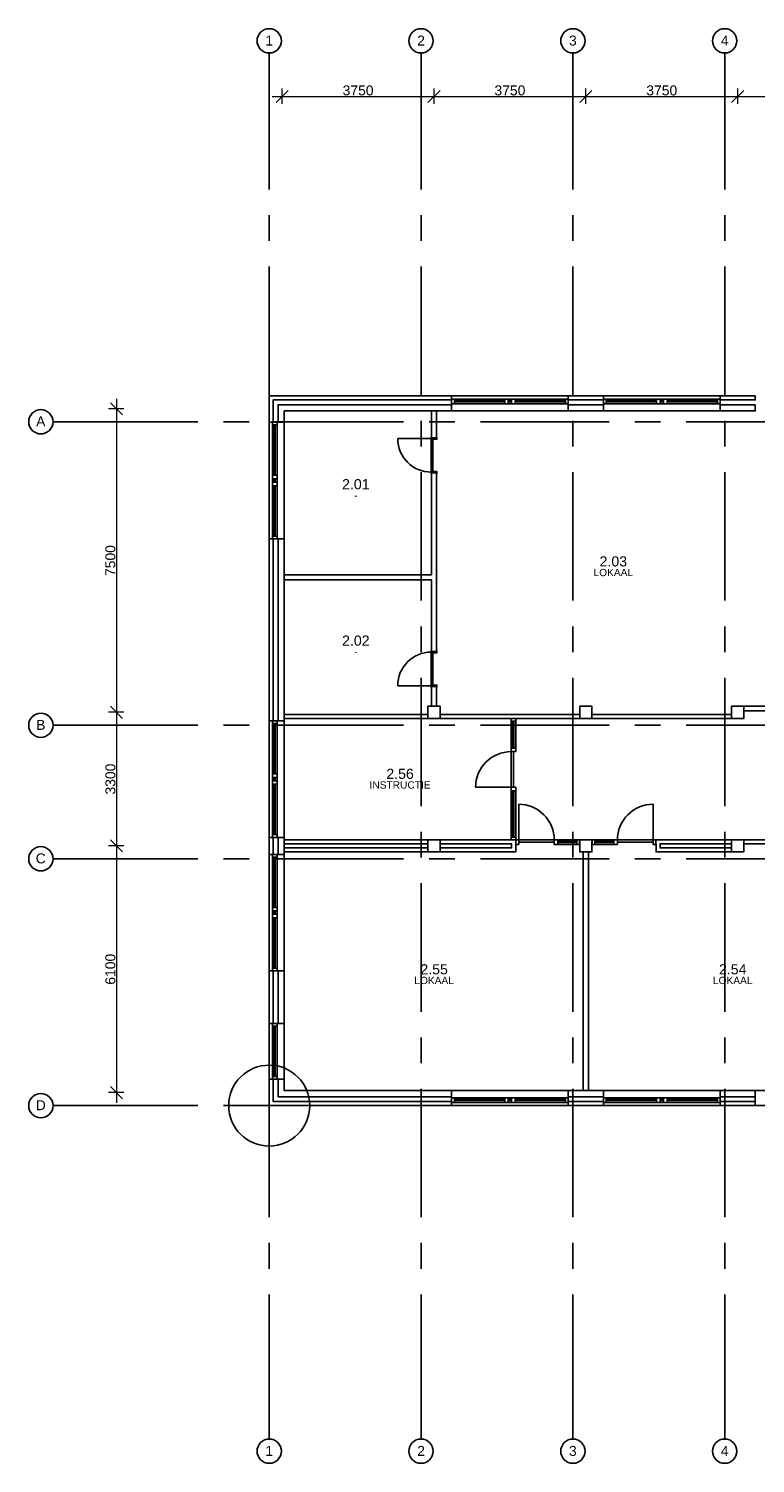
# Model space of a CAD drawing. Header units: millimetres. Extents: x -5940 to 121280, y -35718 to 26615.
# Tile 2 of 23: x -5940 to 12005, y -8840 to 26615. Entities that reach past the tile are written whole.
import ezdxf

# ---------------------------------------------------------------- set-up
doc = ezdxf.new("R2010")
doc.units = ezdxf.units.MM
doc.header["$LTSCALE"] = 100
doc.linetypes.add('CENTER', pattern=[50.8, 31.75, -6.35, 6.35, -6.35])
for name, color, linetype in [('AL------_MAATVOERING', 2, 'Continuous'), ('AL21----_BUITENWAND', 3, 'Continuous'), ('AL22----_BINNENWAND', 2, 'Continuous'), ('AL28----_CONSTRUCTIES', 4, 'Continuous'), ('AL31----_BUITENKOZIJN', 1, 'Continuous'), ('AL32----_BINNENKOZIJN', 1, 'Continuous'), ('BL$7----_STRAMIEN', 8, 'Continuous'), ('BL$8----_RUIMTEBENAMING', 2, 'Continuous'), ('BL$8----_RUIMTENUMMER', 2, 'Continuous')]:
    doc.layers.add(name, color=color, linetype=linetype)
doc.layers.add('BL$7----_REFPUNT', color=8, linetype='Continuous', plot=False)
doc.styles.add('Arial_1', font='arial.ttf', dxfattribs={"height": 245.883234})
doc.styles.get("Standard").update_dxf_attribs({"font": 'arial.ttf'})
doc.dimstyles.new('2_5mm_stramien', dxfattribs={"dimscale": 304.8, "dimtxt": 250, "dimasz": 0.984252, "dimexe": 0.656168, "dimexo": 0.0625, "dimgap": 0.082021, "dimtad": 1, "dimdec": 0, "dimzin": 0, "dimdsep": 46, "dimtxsty": 'Arial_1', "dimblk1": 'OBLIQUE', "dimblk2": 'OBLIQUE', "dimsah": 1, "dimcen": 0.09, "dimdle": 0.82021, "dimazin": 0, "dimtfac": 1, "dimtdec": 4, "dimtix": 1, "dimtmove": 0, "dimatfit": 3, "dimfxl": 0.656168, "dimfxlon": 1, "dimtvp": 1, "dimtolj": 1, "dimtzin": 0, "dimlwd": 13, "dimlwe": 13, "dimarcsym": 2})

# ---------------------------------------------------------------- blocks, each defined once
blk = doc.blocks.new('Grid - r_3_0mm-7309776-_--_102 2e verdieping')
at = {"color": 0, "linetype": 'ByBlock', "lineweight": -2}
blk.add_circle((0, 0), 3, dxfattribs=at)
blk = doc.blocks.new('_Oblique')
at = {"color": 0, "linetype": 'ByBlock', "lineweight": -2}
blk.add_line((-0.5, -0.5), (0.5, 0.5), dxfattribs=at)
blk = doc.blocks.new('*D107')
at = {"layer": 'AL------_MAATVOERING', "color": 0, "lineweight": 13, "transparency": 16777216}
for p, q in [((70, 24937), (4320, 24937)), ((320, 24756), (320, 25137)), ((4070, 24756), (4070, 25137))]:
    blk.add_line(p, q, dxfattribs=at)
at = {"layer": 'Defpoints', "color": 0, "transparency": 16777216}
for p in [(4070, 24937), (320, 24737), (4070, 24737)]:
    blk.add_point(p, dxfattribs=at)
at = {"layer": 'AL------_MAATVOERING', "color": 0, "lineweight": 13, "transparency": 16777216, "xscale": 300, "yscale": 300, "zscale": 300, "rotation": 180}
blk.add_blockref('_Oblique', (320, 24937), dxfattribs=at)
at = {"layer": 'AL------_MAATVOERING', "color": 0, "lineweight": 13, "transparency": 16777216, "xscale": 300, "yscale": 300, "zscale": 300}
blk.add_blockref('_Oblique', (4070, 24937), dxfattribs=at)
at = {"layer": 'AL------_MAATVOERING', "color": 0, "transparency": 16777216, "insert": (2195, 25088), "char_height": 245.9, "width": 904.62, "attachment_point": 5, "style": 'Arial_1'}
blk.add_mtext('\\A1;3750', dxfattribs=at)
blk = doc.blocks.new('*D108')
at = {"layer": 'AL------_MAATVOERING', "color": 0, "lineweight": 13, "transparency": 16777216}
for p, q in [((3820, 24937), (8070, 24937)), ((4070, 24756), (4070, 25137)), ((7820, 24756), (7820, 25137))]:
    blk.add_line(p, q, dxfattribs=at)
at = {"layer": 'Defpoints', "color": 0, "transparency": 16777216}
for p in [(7820, 24937), (4070, 24737), (7820, 24737)]:
    blk.add_point(p, dxfattribs=at)
at = {"layer": 'AL------_MAATVOERING', "color": 0, "lineweight": 13, "transparency": 16777216, "xscale": 300, "yscale": 300, "zscale": 300, "rotation": 180}
blk.add_blockref('_Oblique', (4070, 24937), dxfattribs=at)
at = {"layer": 'AL------_MAATVOERING', "color": 0, "lineweight": 13, "transparency": 16777216, "xscale": 300, "yscale": 300, "zscale": 300}
blk.add_blockref('_Oblique', (7820, 24937), dxfattribs=at)
at = {"layer": 'AL------_MAATVOERING', "color": 0, "transparency": 16777216, "insert": (5945, 25088), "char_height": 245.9, "width": 904.62, "attachment_point": 5, "style": 'Arial_1'}
blk.add_mtext('\\A1;3750', dxfattribs=at)
blk = doc.blocks.new('*D109')
at = {"layer": 'AL------_MAATVOERING', "color": 0, "lineweight": 13, "transparency": 16777216}
for p, q in [((7570, 24937), (11820, 24937)), ((7820, 24756), (7820, 25137)), ((11570, 24756), (11570, 25137))]:
    blk.add_line(p, q, dxfattribs=at)
at = {"layer": 'Defpoints', "color": 0, "transparency": 16777216}
for p in [(11570, 24937), (7820, 24737), (11570, 24737)]:
    blk.add_point(p, dxfattribs=at)
at = {"layer": 'AL------_MAATVOERING', "color": 0, "lineweight": 13, "transparency": 16777216, "xscale": 300, "yscale": 300, "zscale": 300, "rotation": 180}
blk.add_blockref('_Oblique', (7820, 24937), dxfattribs=at)
at = {"layer": 'AL------_MAATVOERING', "color": 0, "lineweight": 13, "transparency": 16777216, "xscale": 300, "yscale": 300, "zscale": 300}
blk.add_blockref('_Oblique', (11570, 24937), dxfattribs=at)
at = {"layer": 'AL------_MAATVOERING', "color": 0, "transparency": 16777216, "insert": (9695, 25088), "char_height": 245.9, "width": 904.62, "attachment_point": 5, "style": 'Arial_1'}
blk.add_mtext('\\A1;3750', dxfattribs=at)
blk = doc.blocks.new('*D110')
at = {"layer": 'AL------_MAATVOERING', "color": 0, "lineweight": 13, "transparency": 16777216}
for p, q in [((11320, 24937), (15570, 24937)), ((11570, 24756), (11570, 25137)), ((15320, 24756), (15320, 25137))]:
    blk.add_line(p, q, dxfattribs=at)
at = {"layer": 'Defpoints', "color": 0, "transparency": 16777216}
for p in [(15320, 24937), (11570, 24737), (15320, 24737)]:
    blk.add_point(p, dxfattribs=at)
at = {"layer": 'AL------_MAATVOERING', "color": 0, "lineweight": 13, "transparency": 16777216, "xscale": 300, "yscale": 300, "zscale": 300, "rotation": 180}
blk.add_blockref('_Oblique', (11570, 24937), dxfattribs=at)
at = {"layer": 'AL------_MAATVOERING', "color": 0, "lineweight": 13, "transparency": 16777216, "xscale": 300, "yscale": 300, "zscale": 300}
blk.add_blockref('_Oblique', (15320, 24937), dxfattribs=at)
at = {"layer": 'AL------_MAATVOERING', "color": 0, "transparency": 16777216, "insert": (13445, 25088), "char_height": 245.9, "width": 904.62, "attachment_point": 5, "style": 'Arial_1'}
blk.add_mtext('\\A1;3750', dxfattribs=at)
blk = doc.blocks.new('*D138')
at = {"layer": 'AL------_MAATVOERING', "color": 0, "lineweight": 13, "transparency": 16777216}
for p, q in [((-3772, 17470), (-3772, 9470)), ((-3591, 17220), (-3972, 17220)), ((-3591, 9720), (-3972, 9720))]:
    blk.add_line(p, q, dxfattribs=at)
at = {"layer": 'Defpoints', "color": 0, "transparency": 16777216}
for p in [(-3572, 17220), (-3772, 9720), (-3572, 9720)]:
    blk.add_point(p, dxfattribs=at)
at = {"layer": 'AL------_MAATVOERING', "color": 0, "lineweight": 13, "transparency": 16777216, "xscale": 300, "yscale": 300, "zscale": 300}
for p, rotation in [((-3772, 17220), 90), ((-3772, 9720), 270)]:
    blk.add_blockref('_Oblique', p, dxfattribs=dict(at, rotation=rotation))
at = {"layer": 'AL------_MAATVOERING', "color": 0, "transparency": 16777216, "insert": (-3922, 13470), "char_height": 245.9, "width": 904.62, "attachment_point": 5, "rotation": 90, "style": 'Arial_1'}
blk.add_mtext('\\A1;7500', dxfattribs=at)
blk = doc.blocks.new('*D139')
at = {"layer": 'AL------_MAATVOERING', "color": 0, "lineweight": 13, "transparency": 16777216}
for p, q in [((-3772, 9970), (-3772, 6170)), ((-3591, 9720), (-3972, 9720)), ((-3591, 6420), (-3972, 6420))]:
    blk.add_line(p, q, dxfattribs=at)
at = {"layer": 'Defpoints', "color": 0, "transparency": 16777216}
for p in [(-3572, 9720), (-3772, 6420), (-3572, 6420)]:
    blk.add_point(p, dxfattribs=at)
at = {"layer": 'AL------_MAATVOERING', "color": 0, "lineweight": 13, "transparency": 16777216, "xscale": 300, "yscale": 300, "zscale": 300}
for p, rotation in [((-3772, 9720), 90), ((-3772, 6420), 270)]:
    blk.add_blockref('_Oblique', p, dxfattribs=dict(at, rotation=rotation))
at = {"layer": 'AL------_MAATVOERING', "color": 0, "transparency": 16777216, "insert": (-3922, 8070), "char_height": 245.9, "width": 904.62, "attachment_point": 5, "rotation": 90, "style": 'Arial_1'}
blk.add_mtext('\\A1;3300', dxfattribs=at)
blk = doc.blocks.new('*D140')
at = {"layer": 'AL------_MAATVOERING', "color": 0, "lineweight": 13, "transparency": 16777216}
for p, q in [((-3591, 6420), (-3972, 6420)), ((-3772, 6670), (-3772, 70)), ((-3591, 320), (-3972, 320))]:
    blk.add_line(p, q, dxfattribs=at)
at = {"layer": 'Defpoints', "color": 0, "transparency": 16777216}
for p in [(-3572, 6420), (-3772, 320), (-3572, 320)]:
    blk.add_point(p, dxfattribs=at)
at = {"layer": 'AL------_MAATVOERING', "color": 0, "lineweight": 13, "transparency": 16777216, "xscale": 300, "yscale": 300, "zscale": 300}
for p, rotation in [((-3772, 6420), 90), ((-3772, 320), 270)]:
    blk.add_blockref('_Oblique', p, dxfattribs=dict(at, rotation=rotation))
at = {"layer": 'AL------_MAATVOERING', "color": 0, "transparency": 16777216, "insert": (-3922, 3370), "char_height": 245.9, "width": 904.62, "attachment_point": 5, "rotation": 90, "style": 'Arial_1'}
blk.add_mtext('\\A1;6100', dxfattribs=at)
blk = doc.blocks.new('Kozijn 1')
at = {"layer": 'AL31----_BUITENKOZIJN'}
for points in [[(0, 2880), (114, 2880), (114, 2813), (0, 2813)], [(0, 1570), (114, 1570), (114, 1482), (0, 1482)], [(0, 1399), (114, 1399), (114, 1311), (0, 1311)], [(0, 67), (114, 67), (114, 0), (0, 0)]]:
    blk.add_lwpolyline(points, close=True, dxfattribs=at)
for points in [[(0, 1570), (0, 2813)], [(45, 2813), (45, 1570)], [(69, 1570), (69, 2813)], [(114, 2813), (114, 1570)], [(0, 1482), (0, 1399)], [(45, 1482), (45, 1399)], [(69, 1482), (69, 1399)], [(114, 1482), (114, 1399)], [(0, 1311), (0, 67)], [(45, 67), (45, 1311)], [(69, 1311), (69, 67)], [(114, 67), (114, 1311)]]:
    blk.add_lwpolyline(points, dxfattribs=at)
blk = doc.blocks.new('Buitenkozijn 2')
at = {"layer": 'AL31----_BUITENKOZIJN'}
for points in [[(0, 1378), (114, 1378), (114, 1311), (0, 1311)], [(0, 67), (114, 67), (114, 0), (0, 0)]]:
    blk.add_lwpolyline(points, close=True, dxfattribs=at)
for points in [[(0, 1311), (0, 67)], [(45, 67), (45, 1311)], [(69, 1311), (69, 67)], [(114, 67), (114, 1311)]]:
    blk.add_lwpolyline(points, dxfattribs=at)
blk = doc.blocks.new('Binnenkozijn 1')
at = {"color": 0, "linetype": 'ByBlock', "lineweight": -2}
for p, q in [((-41, 415), (-868, 415)), ((-43, 417), (-43, 448)), ((-41, 450), (-33, 450)), ((-41, 446), (-41, 419)), ((0, 415), (-41, 415)), ((-33, 448), (-39, 448)), ((-39, 417), (0, 417)), ((-38, 415), (-38, -415)), ((-33, 450), (-33, 448)), ((0, -415), (0, 415)), ((2, 402), (2, 413)), ((4, 413), (4, 404)), ((100, 400), (4, 400)), ((6, 402), (98, 402)), ((92, 448), (92, 450)), ((92, 450), (100, 450)), ((98, 448), (92, 448)), ((100, 404), (100, 446)), ((102, 448), (102, 402)), ((-43, -448), (-43, -417)), ((-41, -415), (0, -415)), ((-41, -419), (-41, -446)), ((-33, -450), (-41, -450)), ((0, -417), (-39, -417)), ((-39, -448), (-33, -448)), ((-33, -448), (-33, -450)), ((2, -413), (2, -402)), ((4, -400), (100, -400)), ((4, -404), (4, -413)), ((98, -402), (6, -402)), ((92, -448), (98, -448)), ((92, -450), (92, -448)), ((100, -450), (92, -450)), ((100, -446), (100, -404)), ((102, -402), (102, -448))]:
    blk.add_line(p, q, dxfattribs=at)
at = {"color": 0, "linetype": 'ByBlock', "lineweight": -2, "flags": 128}
for points in [[(-43, 448), (-43, 448), (-43, 449), (-43, 449), (-42, 450), (-42, 450), (-41, 450), (-41, 450)], [(-41, 415), (-41, 415), (-42, 415), (-42, 415), (-43, 416), (-43, 416), (-43, 417), (-43, 417)], [(-39, 448), (-39, 448), (-40, 448), (-40, 448), (-41, 447), (-41, 447), (-41, 446), (-41, 446)], [(-39, 417), (-39, 417), (-40, 417), (-40, 417), (-41, 418), (-41, 418), (-41, 419), (-41, 419)], [(0, 417), (1, 417), (2, 417), (2, 416), (3, 415), (4, 415), (4, 414), (4, 413)], [(2, 413), (2, 413), (2, 414), (2, 414), (1, 415), (1, 415), (0, 415), (0, 415)], [(4, 400), (4, 400), (3, 400), (3, 400), (2, 401), (2, 401), (2, 402), (2, 402)], [(4, 404), (4, 404), (4, 403), (4, 403), (5, 402), (5, 402), (6, 402), (6, 402)], [(100, 446), (100, 446), (100, 447), (100, 447), (99, 448), (99, 448), (98, 448), (98, 448)], [(98, 402), (98, 402), (99, 402), (99, 402), (100, 403), (100, 403), (100, 404), (100, 404)], [(100, 450), (100, 450), (101, 450), (101, 450), (102, 449), (102, 449), (102, 448), (102, 448)], [(102, 402), (102, 402), (102, 401), (102, 401), (101, 400), (101, 400), (100, 400), (100, 400)], [(-43, -417), (-43, -417), (-43, -416), (-43, -416), (-42, -415), (-42, -415), (-41, -415), (-41, -415)], [(-41, -450), (-41, -450), (-42, -450), (-42, -450), (-43, -449), (-43, -449), (-43, -448), (-43, -448)], [(-41, -419), (-41, -419), (-41, -418), (-41, -418), (-40, -417), (-40, -417), (-39, -417), (-39, -417)], [(-41, -446), (-41, -446), (-41, -447), (-41, -447), (-40, -448), (-40, -448), (-39, -448), (-39, -448)], [(0, -415), (0, -415), (1, -415), (1, -415), (2, -414), (2, -414), (2, -413), (2, -413)], [(4, -413), (4, -414), (4, -415), (3, -415), (2, -416), (2, -417), (1, -417), (0, -417)], [(2, -402), (2, -402), (2, -401), (2, -401), (3, -400), (3, -400), (4, -400), (4, -400)], [(6, -402), (6, -402), (5, -402), (5, -402), (4, -403), (4, -403), (4, -404), (4, -404)], [(100, -404), (100, -404), (100, -403), (100, -403), (99, -402), (99, -402), (98, -402), (98, -402)], [(98, -448), (98, -448), (99, -448), (99, -448), (100, -447), (100, -447), (100, -446), (100, -446)], [(100, -400), (100, -400), (101, -400), (101, -400), (102, -401), (102, -401), (102, -402), (102, -402)], [(102, -448), (102, -448), (102, -449), (102, -449), (101, -450), (101, -450), (100, -450), (100, -450)]]:
    blk.add_lwpolyline(points, dxfattribs=at)
at = {"color": 0, "linetype": 'ByBlock', "lineweight": -2}
blk.add_arc((-38, 415), 830, 180, 270, dxfattribs=at)
blk = doc.blocks.new('Binnenkozijn 2')
at = {"layer": 'AL32----_BINNENKOZIJN'}
for points in [[(67, 114), (67, 991)], [(1502, 114), (1035, 114)], [(1035, 69), (1502, 69)], [(1502, 45), (1035, 45)], [(1035, 0), (1502, 0)]]:
    blk.add_lwpolyline(points, dxfattribs=at)
blk.add_lwpolyline([(67, 991, -0.414214), (947, 111)], format="xyb", dxfattribs=at)
for points in [[(0, 114), (67, 114), (67, 0), (0, 0)], [(67, 111), (947, 111), (947, 57), (67, 57)], [(947, 114), (1035, 114), (1035, 0), (947, 0)], [(1502, 114), (1569, 114), (1569, 0), (1502, 0)]]:
    blk.add_lwpolyline(points, close=True, dxfattribs=at)
blk = doc.blocks.new('Binnenkozijn 3')
at = {"layer": 'AL32----_BINNENKOZIJN'}
for points in [[(-114, 3000), (0, 3000), (0, 2933), (-114, 2933)], [(-114, 2266), (-69, 2266), (-69, 2933), (-114, 2933)], [(0, 2933), (-45, 2933), (-45, 2266), (0, 2266)], [(-114, 2266), (0, 2266), (0, 2178), (-114, 2178)], [(-57, 2178), (-111, 2178), (-111, 1298), (-57, 1298)], [(-69, 67), (-114, 67), (-111, 1210), (-69, 1210)], [(-111, 1298), (0, 1298), (0, 1210), (-111, 1210)], [(0, 1210), (-45, 1210), (-45, 67), (0, 67)], [(-114, 67), (0, 67), (0, 0), (-114, 0)]]:
    blk.add_lwpolyline(points, close=True, dxfattribs=at)
blk.add_lwpolyline([(-111, 2178, 0.414214), (-991, 1298)], format="xyb", dxfattribs=at)
blk.add_lwpolyline([(-991, 1298), (-111, 1298)], dxfattribs=at)

msp = doc.modelspace()

# ---------------------------------------------------------------- linework, layer by layer
at = {"layer": 'AL21----_BUITENWAND'}
for points in [[(0, 17540), (0, 16890), (100, 16890), (100, 17440), (4505, 17440), (4505, 17540)], [(7385, 17540), (8255, 17540), (8255, 17440), (7385, 17440)], [(11135, 17540), (12005, 17540), (12005, 17440), (11135, 17440)], [(220, 16890), (370, 16890), (370, 17170), (4505, 17170), (4505, 17320), (220, 17320)], [(8255, 17320), (7385, 17320), (7385, 17170), (8255, 17170)], [(12005, 17320), (11135, 17320), (11135, 17170), (12005, 17170)], [(0, 14010), (100, 14010), (100, 9510), (0, 9510)], [(370, 9510), (220, 9510), (220, 14010), (370, 14010)], [(0, 6630), (100, 6630), (100, 6210), (0, 6210)], [(220, 6630), (370, 6630), (370, 6210), (220, 6210)], [(0, 3330), (100, 3330), (100, 2027.97666), (0, 2027.97666)], [(220, 3330), (370, 3330), (370, 2027.97666), (220, 2027.97666)], [(0, 650), (0, 0), (4505, 0), (4505, 100), (100, 100), (100, 650)], [(4505, 220), (4505, 370), (370, 370), (370, 650), (220, 650), (220, 220)], [(7385, 370), (8255, 370), (8255, 220), (7385, 220)], [(11135, 370), (12005, 370), (12005, 220), (11135, 220)], [(8255, 100), (7385, 100), (7385, 0), (8255, 0)], [(12005, 100), (11135, 100), (11135, 0), (12005, 0)]]:
    msp.add_lwpolyline(points, close=True, dxfattribs=at)
for points in [[(7385, 17540), (4505, 17540)], [(4505, 17440), (4505, 17320)], [(7385, 17440), (7385, 17320)], [(11135, 17540), (8255, 17540)], [(8255, 17320), (8255, 17440)], [(11135, 17440), (11135, 17320)], [(4505, 17170), (7385, 17170)], [(8255, 17170), (11135, 17170)], [(0, 16890), (0, 14010)], [(100, 16890), (220, 16890)], [(370, 16890), (370, 14010)], [(100, 14010), (220, 14010)], [(0, 9510), (0, 6630)], [(100, 9510), (220, 9510)], [(370, 6630), (370, 9510)], [(100, 6630), (220, 6630)], [(0, 6210), (0, 3330)], [(100, 6210), (220, 6210)], [(370, 6210), (370, 3330)], [(100, 3330), (220, 3330)], [(0, 650), (0, 2027.97666)], [(100, 2027.97666), (220, 2027.97666)], [(370, 2027.97666), (370, 650)], [(100, 650), (220, 650)], [(7385, 370), (4505, 370)], [(8255, 370), (11135, 370)], [(14885, 370), (12005, 370)], [(4505, 220), (4505, 100)], [(4505, 220), (4505, 100)], [(4505, 0), (7385, 0)], [(7385, 220), (7385, 100)], [(8255, 220), (8255, 100)], [(11135, 0), (8255, 0)], [(11135, 220), (11135, 100)], [(12005, 220), (12005, 100)], [(12005, 0), (14885, 0)]]:
    msp.add_lwpolyline(points, dxfattribs=at)
at = {"layer": 'AL22----_BINNENWAND'}
for points in [[(4007.5, 17170), (4132.5, 17170), (4132.5, 16505), (4007.5, 16505)], [(4132.5, 15635), (4007.5, 15635), (4007.5, 13116.59431), (370, 13116.59431), (370, 12991.59431), (4007.5, 12991.59431), (4007.5, 11227), (4132.5, 11227)], [(4007.5, 10357), (4007.5, 9870), (4132.5, 9870), (4132.5, 10357)], [(370, 9670), (3920, 9670), (3920, 9570), (370, 9570)], [(4220, 9670), (7670, 9670), (7670, 9570), (4220, 9570)], [(7970, 9670), (11420, 9670), (11420, 9570), (7970, 9570)], [(370, 6570), (3920, 6570), (3920, 6470), (370, 6470)], [(4220, 6470), (4220, 6570), (6094, 6570), (6094, 6470), (6087, 6470), (6087, 6270), (4220, 6270), (4220, 6370), (5987, 6370), (5987, 6470)], [(7663, 6570), (7670, 6570), (7670, 6470), (7663, 6470)], [(7970, 6570), (7977, 6570), (7977, 6470), (7970, 6470)], [(11420, 6570), (9546, 6570), (9546, 6470), (9553, 6470), (9553, 6270), (11420, 6270), (11420, 6370), (9653, 6370), (9653, 6470), (11420, 6470)], [(11720, 6570), (15170, 6570), (15170, 6470), (11720, 6470)], [(3920, 6370), (370, 6370), (370, 6270), (3920, 6270)], [(7757.5, 6270), (7882.5, 6270), (7882.5, 370), (7757.5, 370)]]:
    msp.add_lwpolyline(points, close=True, dxfattribs=at)
msp.add_lwpolyline([(12517.55014, 9756), (11720, 9756), (11720, 9870), (12482.60029, 9870)], dxfattribs=at)
at = {"layer": 'AL28----_CONSTRUCTIES'}
for points in [[(3920, 9870), (4220, 9870), (4220, 9570), (3920, 9570)], [(7670, 9870), (7970, 9870), (7970, 9570), (7670, 9570)], [(11420, 9870), (11720, 9870), (11720, 9570), (11420, 9570)], [(3920, 6570), (4220, 6570), (4220, 6270), (3920, 6270)], [(7670, 6570), (7970, 6570), (7970, 6270), (7670, 6270)], [(11420, 6570), (11720, 6570), (11720, 6270), (11420, 6270)]]:
    msp.add_lwpolyline(points, close=True, dxfattribs=at)
at = {"layer": 'BL$7----_REFPUNT'}
for p, q in [((0, -1000), (0, 1000)), ((-1000, 0), (1000, 0))]:
    msp.add_line(p, q, dxfattribs=at)
msp.add_circle((0, 0), 1000, dxfattribs=at)
at = {"layer": 'BL$7----_STRAMIEN', "linetype": 'CENTER'}
for p, q in [((0, 25615.16457), (0, 26015.16457)), ((3750, 25615.16457), (3750, 26015.16457)), ((7500, 25615.16457), (7500, 26015.16457)), ((11250, 25615.16457), (11250, 26015.16457)), ((0, -7840.1492), (0, 25615.16457)), ((3750, -7840.1492), (3750, 25615.16457)), ((7500, -7840.1492), (7500, 25615.16457)), ((11250, -7840.1492), (11250, 25615.16457)), ((-5340.29523, 16900), (-4940.29523, 16900)), ((-4940.29523, 16900), (120279.62784, 16900)), ((-5340.29523, 9400), (-4940.29523, 9400)), ((-4940.29523, 9400), (120279.62784, 9400)), ((-5340.29523, 6100), (-4940.29523, 6100)), ((-4940.29523, 6100), (120279.62784, 6100)), ((-5340.29523, 0), (-4940.29523, 0)), ((-4940.29523, 0), (120279.62784, 0)), ((0, -8240.1492), (0, -7840.1492)), ((3750, -8240.1492), (3750, -7840.1492)), ((7500, -8240.1492), (7500, -7840.1492)), ((11250, -8240.1492), (11250, -7840.1492))]:
    msp.add_line(p, q, dxfattribs=at)

# ---------------------------------------------------------------- block references
at = {"layer": 'AL31----_BUITENKOZIJN', "rotation": 270}
for p in [(4505, 17460), (8255, 17460), (4505.00015, 193.99985), (8255.00015, 193.99985)]:
    msp.add_blockref('Kozijn 1', p, dxfattribs=at)
at = {"layer": 'AL31----_BUITENKOZIJN'}
for name, p in [('Kozijn 1', (80, 14010)), ('Kozijn 1', (80, 6630)), ('Kozijn 1', (80, 3330)), ('Buitenkozijn 2', (79.95926, 650))]:
    msp.add_blockref(name, p, dxfattribs=at)
at = {"layer": 'AL32----_BINNENKOZIJN'}
for name, p in [('Binnenkozijn 1', (4040.5, 16070)), ('Binnenkozijn 3', (6087, 6570.03808)), ('Binnenkozijn 2', (6094, 6456))]:
    msp.add_blockref(name, p, dxfattribs=at)
at = {"layer": 'AL32----_BINNENKOZIJN', "xscale": -1, "rotation": 180}
msp.add_blockref('Binnenkozijn 1', (4040.5, 10792), dxfattribs=at)
at = {"layer": 'AL32----_BINNENKOZIJN', "xscale": -1}
msp.add_blockref('Binnenkozijn 2', (9546, 6456), dxfattribs=at)
at = {"layer": 'BL$7----_STRAMIEN', "xscale": 99.99999999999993, "yscale": 99.99999999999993, "zscale": 99.99999999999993}
for p in [(0, 26315.16457), (3750, 26315.16457), (7500, 26315.16457), (11250, 26315.16457), (0, -8540.1492), (3750, -8540.1492), (7500, -8540.1492), (11250, -8540.1492)]:
    msp.add_blockref('Grid - r_3_0mm-7309776-_--_102 2e verdieping', p, dxfattribs=at)
at = {"layer": 'BL$7----_STRAMIEN', "xscale": 99.99999999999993, "yscale": 99.99999999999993, "zscale": 99.99999999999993, "rotation": 269.9999999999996}
for p in [(-5640.29523, 16900), (-5640.29523, 9400), (-5640.29523, 6100), (-5640.29523, 0)]:
    msp.add_blockref('Grid - r_3_0mm-7309776-_--_102 2e verdieping', p, dxfattribs=at)

# ---------------------------------------------------------------- texts
at = {"layer": 'BL$7----_STRAMIEN', "lineweight": 9, "char_height": 245.88323, "attachment_point": 2, "line_spacing_factor": 0.938532, "style": 'Arial_1'}
for s, insert, width in [('1', (-0.12207, 26445.00675), 228), ('2', (3749.87793, 26445.00675), 228), ('3', (7499.87793, 26445.00675), 228), ('4', (11249.87793, 26445.00675), 228), ('A', (-5642.87474, 17032.54376), 273), ('B', (-5642.87474, 9532.54376), 273), ('C', (-5642.87474, 6232.54376), 294), ('D', (-5642.87474, 132.54376), 294), ('1', (-0.12207, -8410.30702), 228), ('2', (3749.87793, -8410.30702), 228), ('3', (7499.87793, -8410.30702), 228), ('4', (11249.87793, -8410.30702), 228)]:
    msp.add_mtext(s, dxfattribs=dict(at, insert=insert, width=width))
at = {"layer": 'BL$8----_RUIMTEBENAMING', "color": 1, "char_height": 180, "attachment_point": 5}
for s, insert in [('-', (2138.84578, 15080.555)), ('LOKAAL', (8498.28008, 13173.58906)), ('-', (2138.84578, 11215.98095)), ('INSTRUCTIE', (3231.03099, 7923.81465)), ('LOKAAL', (4072.49092, 3092.1072)), ('LOKAAL', (11447.65514, 3092.1072))]:
    msp.add_mtext_dynamic_manual_height_columns(s, width=0.6141492, gutter_width=1, heights=[0.0399], dxfattribs=dict(at, insert=insert))
at = {"layer": 'BL$8----_RUIMTENUMMER', "color": 2, "char_height": 250, "attachment_point": 5}
for s, width, heights, insert in [('2.01', 0.6141492, [0.0399], (2138.84578, 15355.555)), ('2.03', 1307.5827434, [150.72046], (8498.28008, 13448.58906)), ('2.02', 0.6141492, [0.0399], (2138.84578, 11490.98095)), ('2.56', 0.6141492, [0.0399], (3231.03099, 8198.81465)), ('2.55', 0.6141492, [0.0399], (4072.49092, 3367.1072)), ('2.54', 0.6141492, [0.0399], (11447.65514, 3367.1072))]:
    msp.add_mtext_dynamic_manual_height_columns(s, width=width, gutter_width=1, heights=heights, dxfattribs=dict(at, insert=insert))

# ---------------------------------------------------------------- dimensions: what is measured, and where the dimension line sits
at = {"layer": 'AL------_MAATVOERING'}
for base, p1, p2, picture, middle in [((4070, 24937.41077), (320, 24737.41077), (4070, 24737.41077), '*D107', (2195, 25088.03597)), ((7820, 24937.41077), (4070, 24737.41077), (7820, 24737.41077), '*D108', (5945, 25088.03597)), ((11570, 24937.41077), (7820, 24737.41077), (11570, 24737.41077), '*D109', (9695, 25088.03597)), ((15320, 24937.41077), (11570, 24737.41077), (15320, 24737.41077), '*D110', (13445, 25088.03597))]:
    dim = msp.add_linear_dim(base=base, p1=p1, p2=p2, dimstyle='2_5mm_stramien', override={"dimpost": '<>', "dimfxl": 3750}, dxfattribs=at)
    dim.commit()
    dim.dimension.update_dxf_attribs({"geometry": picture, "text_midpoint": middle})
for base, p1, p2, override, picture, middle in [((-3771.59856, 9720), (-3571.59856, 17220), (-3571.59856, 9720), {"dimpost": '<>', "dimfxl": 7500}, '*D138', (-3922.1399, 13470)), ((-3771.59856, 6420), (-3571.59856, 9720), (-3571.59856, 6420), {"dimpost": '<>', "dimfxl": 3300}, '*D139', (-3922.22376, 8070)), ((-3771.59856, 320), (-3571.59856, 6420), (-3571.59856, 320), {"dimpost": '<>', "dimfxl": 6100}, '*D140', (-3922.1399, 3370))]:
    dim = msp.add_linear_dim(base=base, p1=p1, p2=p2, angle=90, dimstyle='2_5mm_stramien', override=override, dxfattribs=at)
    dim.commit()
    dim.dimension.update_dxf_attribs({"geometry": picture, "text_midpoint": middle})

doc.saveas('drawing.dxf')
